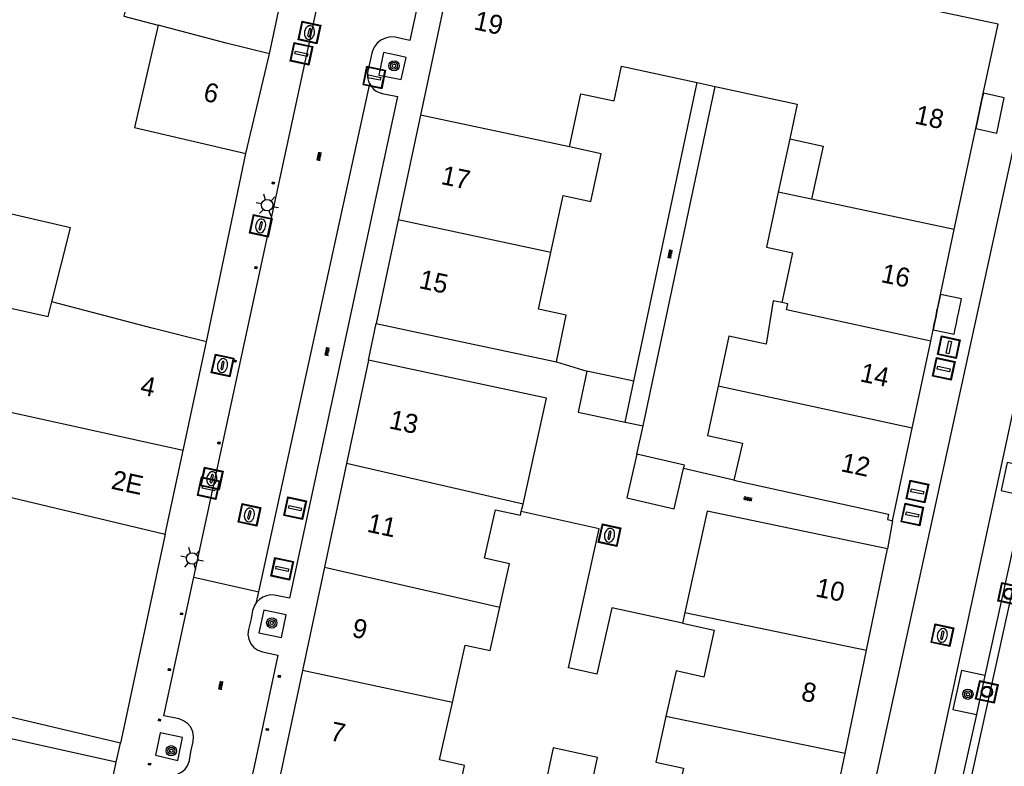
# Model space of a CAD drawing. Header units: metres. Extents: x 93870 to 95789, y 463036 to 464040.
# Tile 118 of 256: x 94283 to 94335, y 463511 to 463550. Entities that reach past the tile are written whole.
import ezdxf
from ezdxf.enums import TextEntityAlignment as Align

# ---------------------------------------------------------------- set-up
doc = ezdxf.new("R2010")
doc.units = ezdxf.units.M
doc.header["$LTSCALE"] = 25.4
for name, color, linetype in [('B_BEBOUWINGSGRENS_0', 1, 'Continuous'), ('B_LUIFEL_1', 200, 'Continuous'), ('B_TUSSENMUUR_0', 7, 'Continuous'), ('G_GRENS_ALGEMEEN_0', 7, 'Continuous'), ('Q_BOOM_0', 3, 'Continuous'), ('Q_BRANDKRAAN_0', 5, 'Continuous'), ('Q_INSPECTIE_OF_RIOOLPUT_0', 253, 'Continuous'), ('Q_KOLK_0', 254, 'Continuous'), ('Q_LICHTMAST_0', 2, 'Continuous'), ('Q_MEERRING_0', 7, 'Continuous'), ('Q_VERKEERSBORDPAAL_0', 40, 'Continuous'), ('Q_WATERLEIDINGPUT_0', 5, 'Continuous'), ('S_GBKN_SYMBOOL_OV_GROOT_0', 7, 'Continuous'), ('T_HEK_0', 57, 'Continuous'), ('T_MUUR_30CM_0', 10, 'Continuous'), ('V_WEGGRENS_0', 7, 'Continuous'), ('W_WATERGRENS_0', 5, 'Continuous'), ('Z_GBKN_HUISNUMMER_0', 252, 'Continuous')]:
    doc.layers.add(name, color=color, linetype=linetype)
for name, color, linetype, true_color in [('Q_AFSLUITPAAL_0', 7, 'Continuous', 0xf86a3a), ('Q_PAAL_STEEN_0', 7, 'Continuous', 0xa97373), ('Q_PAALTJE_0', 7, 'Continuous', 0x666666)]:
    doc.layers.add(name, color=color, linetype=linetype, true_color=true_color)

# ---------------------------------------------------------------- blocks, each defined once
blk = doc.blocks.new('Q_LICHTMAST')
for points in [[(0, 0.3), (0, 0.6)], [(-0.26, 0.15), (-0.52, 0.3)], [(0.26, 0.15), (0.52, 0.3)], [(-0.26, -0.15), (-0.52, -0.3)], [(0, -0.3), (0, -0.6)], [(0.26, -0.15), (0.52, -0.3)]]:
    blk.add_lwpolyline(points)
blk.add_circle((0, 0), 0.3)
blk = doc.blocks.new('Q_VERKEERSBORDPAAL')
for points in [[(-0.5, 0.5), (0.5, 0.5), (0.5, -0.5), (-0.5, -0.5)], [(-0.08, 0.333), (0.071, 0.333), (0.071, -0.329), (-0.08, -0.329)]]:
    blk.add_lwpolyline(points, close=True)
blk.add_lwpolyline([(-0.442, 0.464), (0.438, 0.464, -0.414214), (0.459, 0.442), (0.459, -0.437, -0.414214), (0.438, -0.459), (-0.442, -0.459, -0.414214), (-0.463, -0.437), (-0.463, 0.442), (-0.463, 0.444), (-0.463, 0.446), (-0.463, 0.448), (-0.462, 0.45), (-0.461, 0.451), (-0.46, 0.453), (-0.459, 0.455), (-0.458, 0.456), (-0.457, 0.457), (-0.456, 0.459), (-0.454, 0.46), (-0.453, 0.461), (-0.451, 0.462), (-0.449, 0.462), (-0.447, 0.463), (-0.446, 0.463), (-0.444, 0.464), (-0.442, 0.464)], format="xyb")
blk = doc.blocks.new('Q_AFSLUITPAAL')
for points in [[(-0.5, 0.5), (0.5, 0.5), (0.5, -0.5), (-0.5, -0.5)], [(-0.08, 0.333), (0.071, 0.333), (0.071, -0.329), (-0.08, -0.329)]]:
    blk.add_lwpolyline(points, close=True)
blk.add_lwpolyline([(-0.442, 0.464), (0.438, 0.464, -0.414214), (0.459, 0.442), (0.459, -0.437, -0.414214), (0.438, -0.459), (-0.442, -0.459, -0.414214), (-0.463, -0.437), (-0.463, 0.442), (-0.463, 0.444), (-0.463, 0.446), (-0.463, 0.448), (-0.462, 0.45), (-0.461, 0.451), (-0.46, 0.453), (-0.459, 0.455), (-0.458, 0.456), (-0.457, 0.457), (-0.456, 0.459), (-0.454, 0.46), (-0.453, 0.461), (-0.451, 0.462), (-0.449, 0.462), (-0.447, 0.463), (-0.446, 0.463), (-0.444, 0.464), (-0.442, 0.464)], format="xyb")
blk = doc.blocks.new('Q_PAAL_STEEN')
for points in [[(-0.5, 0.5), (0.5, 0.5), (0.5, -0.5), (-0.5, -0.5)], [(-0.08, 0.333), (0.071, 0.333), (0.071, -0.329), (-0.08, -0.329)]]:
    blk.add_lwpolyline(points, close=True)
blk.add_lwpolyline([(-0.442, 0.464), (0.438, 0.464, -0.414214), (0.459, 0.442), (0.459, -0.437, -0.414214), (0.438, -0.459), (-0.442, -0.459, -0.414214), (-0.463, -0.437), (-0.463, 0.442), (-0.463, 0.444), (-0.463, 0.446), (-0.463, 0.448), (-0.462, 0.45), (-0.461, 0.451), (-0.46, 0.453), (-0.459, 0.455), (-0.458, 0.456), (-0.457, 0.457), (-0.456, 0.459), (-0.454, 0.46), (-0.453, 0.461), (-0.451, 0.462), (-0.449, 0.462), (-0.447, 0.463), (-0.446, 0.463), (-0.444, 0.464), (-0.442, 0.464)], format="xyb")
blk = doc.blocks.new('Q_PAALTJE')
at = {"color": 251, "true_color": 0x666666, "xscale": 0.1, "yscale": 0.1, "zscale": 0.01}
blk.add_blockref('Q_PAAL_STEEN', (0, 0), dxfattribs=at)
blk = doc.blocks.new('Q_BRANDKRAAN')
blk.add_lwpolyline([(-0.5, 0.5), (0.5, 0.5), (0.5, -0.5), (-0.5, -0.5)], close=True)
for points in [[(-0.442, 0.464), (0.438, 0.464, -0.414214), (0.459, 0.442), (0.459, -0.437, -0.414214), (0.438, -0.459), (-0.442, -0.459, -0.414214), (-0.463, -0.437), (-0.463, 0.442), (-0.463, 0.444), (-0.463, 0.446), (-0.463, 0.448), (-0.462, 0.45), (-0.461, 0.451), (-0.46, 0.453), (-0.459, 0.455), (-0.458, 0.456), (-0.457, 0.457), (-0.456, 0.459), (-0.454, 0.46), (-0.453, 0.461), (-0.451, 0.462), (-0.449, 0.462), (-0.447, 0.463), (-0.446, 0.463), (-0.444, 0.464), (-0.442, 0.464)], [(-0.345, 0.105, 0.380426), (-0.276, -0.18)], [(-0.008, 0.266, 0.240218), (-0.345, 0.105)], [(-0.194, 0.045, 0.853344), (-0.194, -0.032)], [(0.331, 0.111, 0.240191), (-0.008, 0.266)], [(0.185, -0.032, 0.849746), (0.185, 0.045)], [(0.267, -0.176, 0.380426), (0.331, 0.111)], [(-0.276, -0.18, 0.148452), (0.012, -0.257)], [(0.012, -0.257, 0.131742), (0.267, -0.176)]]:
    blk.add_lwpolyline(points, format="xyb")
for points in [[(-0.194, 0.045), (0.185, 0.045)], [(0.185, -0.032), (-0.194, -0.032)]]:
    blk.add_lwpolyline(points)
blk = doc.blocks.new('Q_KOLK')
blk.add_lwpolyline([(-0.5, 0.5), (0.5, 0.5), (0.5, -0.5), (-0.5, -0.5)], close=True)
for points in [[(-0.442, 0.464), (0.438, 0.464, -0.414214), (0.459, 0.442), (0.459, -0.437, -0.414214), (0.438, -0.459), (-0.442, -0.459, -0.414214), (-0.463, -0.437), (-0.463, 0.442, -0.414214), (-0.442, 0.464)], [(-0.345, 0.105, 0.380426), (-0.276, -0.18)], [(-0.008, 0.266, 0.240218), (-0.345, 0.105)], [(-0.194, 0.045, 0.853344), (-0.194, -0.032)], [(0.331, 0.111, 0.240191), (-0.008, 0.266)], [(0.185, -0.032, 0.849746), (0.185, 0.045)], [(0.267, -0.176, 0.380426), (0.331, 0.111)], [(-0.276, -0.18, 0.148452), (0.012, -0.257)], [(0.012, -0.257, 0.131742), (0.267, -0.176)]]:
    blk.add_lwpolyline(points, format="xyb")
for points in [[(-0.194, 0.045), (0.185, 0.045)], [(0.185, -0.032), (-0.194, -0.032)]]:
    blk.add_lwpolyline(points)
blk = doc.blocks.new('Q_WATERLEIDINGPUT')
blk.add_lwpolyline([(-0.5, 0.5), (0.5, 0.5), (0.5, -0.5), (-0.5, -0.5)], close=True)
for points in [[(-0.442, 0.464), (0.438, 0.464, -0.414214), (0.459, 0.442), (0.459, -0.437, -0.414214), (0.438, -0.459), (-0.442, -0.459, -0.414214), (-0.463, -0.437), (-0.463, 0.442), (-0.463, 0.444), (-0.463, 0.446), (-0.463, 0.448), (-0.462, 0.45), (-0.461, 0.451), (-0.46, 0.453), (-0.459, 0.455), (-0.458, 0.456), (-0.457, 0.457), (-0.456, 0.459), (-0.454, 0.46), (-0.453, 0.461), (-0.451, 0.462), (-0.449, 0.462), (-0.447, 0.463), (-0.446, 0.463), (-0.444, 0.464), (-0.442, 0.464)], [(-0.345, 0.105, 0.380426), (-0.276, -0.18)], [(-0.008, 0.266, 0.240218), (-0.345, 0.105)], [(-0.194, 0.045, 0.853344), (-0.194, -0.032)], [(0.331, 0.111, 0.240191), (-0.008, 0.266)], [(0.185, -0.032, 0.849746), (0.185, 0.045)], [(0.267, -0.176, 0.380426), (0.331, 0.111)], [(-0.276, -0.18, 0.148452), (0.012, -0.257)], [(0.012, -0.257, 0.131742), (0.267, -0.176)]]:
    blk.add_lwpolyline(points, format="xyb")
for points in [[(-0.194, 0.045), (0.185, 0.045)], [(0.185, -0.032), (-0.194, -0.032)]]:
    blk.add_lwpolyline(points)
blk = doc.blocks.new('Q_INSPECTIE_OF_RIOOLPUT')
blk.add_lwpolyline([(-0.5, 0.5), (0.5, 0.5), (0.5, -0.5), (-0.5, -0.5)], close=True)
for points in [[(-0.442, 0.464), (0.438, 0.464, -0.414214), (0.459, 0.442), (0.459, -0.437, -0.414214), (0.438, -0.459), (-0.442, -0.459, -0.414214), (-0.463, -0.437), (-0.463, 0.442), (-0.463, 0.444), (-0.463, 0.446), (-0.463, 0.448), (-0.462, 0.45), (-0.461, 0.451), (-0.46, 0.453), (-0.459, 0.455), (-0.458, 0.456), (-0.457, 0.457), (-0.456, 0.459), (-0.454, 0.46), (-0.453, 0.461), (-0.451, 0.462), (-0.449, 0.462), (-0.447, 0.463), (-0.446, 0.463), (-0.444, 0.464), (-0.442, 0.464)], [(-0.345, 0.105, 0.380426), (-0.276, -0.18)], [(-0.008, 0.266, 0.240218), (-0.345, 0.105)], [(-0.194, 0.045, 0.853344), (-0.194, -0.032)], [(0.331, 0.111, 0.240191), (-0.008, 0.266)], [(0.185, -0.032, 0.849746), (0.185, 0.045)], [(0.267, -0.176, 0.380426), (0.331, 0.111)], [(-0.276, -0.18, 0.148452), (0.012, -0.257)], [(0.012, -0.257, 0.131742), (0.267, -0.176)]]:
    blk.add_lwpolyline(points, format="xyb")
for points in [[(-0.194, 0.045), (0.185, 0.045)], [(0.185, -0.032), (-0.194, -0.032)]]:
    blk.add_lwpolyline(points)
blk = doc.blocks.new('Q_MEERRING')
blk.add_lwpolyline([(-0.5, 0.5), (0.5, 0.5), (0.5, -0.5), (-0.5, -0.5)], close=True)
blk.add_lwpolyline([(-0.442, 0.464), (0.438, 0.464, -0.414214), (0.459, 0.442), (0.459, -0.437, -0.414214), (0.438, -0.459), (-0.442, -0.459, -0.414214), (-0.463, -0.437), (-0.463, 0.442), (-0.463, 0.444), (-0.463, 0.446), (-0.463, 0.448), (-0.462, 0.45), (-0.461, 0.451), (-0.46, 0.453), (-0.459, 0.455), (-0.458, 0.456), (-0.457, 0.457), (-0.456, 0.459), (-0.454, 0.46), (-0.453, 0.461), (-0.451, 0.462), (-0.449, 0.462), (-0.447, 0.463), (-0.446, 0.463), (-0.444, 0.464), (-0.442, 0.464)], format="xyb")
for radius in [0.3, 0.3, 0.25, 0.25]:
    blk.add_circle((0, 0), radius)
blk = doc.blocks.new('Q_BOOM')
for radius in [0.27, 0.18, 0.09]:
    blk.add_circle((0, 0), radius)
blk = doc.blocks.new('S_GBKN_SYMBOOL_OV_GROOT')
for points in [[(-0.21875, 0.0625), (0.21875, 0.0625)], [(-0.21875, 0), (0.21875, 0)], [(-0.1875, 0.0625), (-0.1875, 0)], [(-0.125, 0.09375), (-0.125, 0.0625)], [(-0.125, 0), (-0.125, -0.0625)], [(-0.0625, 0.0625), (-0.0625, 0)], [(0, 0.09375), (0, 0.0625)], [(0, 0), (0, -0.0625)], [(0.0625, 0.0625), (0.0625, 0)], [(0.125, 0.09375), (0.125, 0.0625)], [(0.125, 0), (0.125, -0.0625)], [(0.1875, 0.0625), (0.1875, 0)], [(-0.21875, -0.0625), (0.21875, -0.0625)], [(-0.1875, -0.0625), (-0.1875, -0.09375)], [(-0.0625, -0.0625), (-0.0625, -0.09375)], [(0.0625, -0.0625), (0.0625, -0.09375)], [(0.1875, -0.0625), (0.1875, -0.09375)]]:
    blk.add_lwpolyline(points)

msp = doc.modelspace()

# ---------------------------------------------------------------- linework, layer by layer
at = {"layer": 'B_BEBOUWINGSGRENS_0'}
for p, q in [((94306.2, 463556), (94303.921, 463545.261)), ((94295.99, 463548.49), (94296.686, 463551.748)), ((94333.391, 463546.007), (94334.25, 463550.04)), ((94294.757, 463543.247), (94295.99, 463548.49)), ((94318.45, 463546.981), (94319.391, 463546.777)), ((94333.083, 463544.559), (94333.391, 463546.007)), ((94303.921, 463545.261), (94302.754, 463539.76)), ((94331.954, 463539.258), (94333.083, 463544.559)), ((94324.46, 463540.85), (94322.71, 463541.23)), ((94302.754, 463539.76), (94301.6, 463534.32)), ((94331.23, 463535.85), (94331.954, 463539.258)), ((94330.714, 463533.396), (94330.84, 463533.99)), ((94291.453, 463527.651), (94292.68, 463533.36)), ((94329.744, 463528.828), (94330.714, 463533.396)), ((94301.19, 463532.4), (94300.033, 463526.968)), ((94315.12, 463531.3), (94312.65, 463531.82)), ((94314.67, 463529.15), (94315.12, 463531.3)), ((94328.712, 463523.97), (94329.744, 463528.828)), ((94290.511, 463523.266), (94291.453, 463527.651)), ((94300.033, 463526.968), (94298.877, 463521.539)), ((94279.652, 463525.849), (94290.511, 463523.266)), ((94309.214, 463524.455), (94309.306, 463524.845)), ((94327.344, 463517.176), (94328.45, 463522.5)), ((94298.877, 463521.539), (94297.719, 463516.102)), ((94317.805, 463519.158), (94317.68, 463518.59)), ((94326.216, 463511.742), (94327.344, 463517.176)), ((94297.719, 463516.102), (94296.564, 463510.678)), ((94287.94, 463511.296), (94280.443, 463512.963)), ((94287.94, 463511.296), (94288.159, 463512.284)), ((94287.01, 463506.98), (94287.94, 463511.296))]:
    msp.add_line(p, q, dxfattribs=at)
for points in [[(94334.25, 463550.04), (94329.28, 463551.09), (94329.93, 463554.11), (94312, 463557.92), (94311.35, 463554.91), (94306.2, 463556)], [(94296.686, 463551.748), (94289.138, 463553.629), (94288.347, 463550.454), (94290.151, 463549.997)], [(94290.151, 463549.997), (94288.907, 463544.622), (94294.757, 463543.247)], [(94295.99, 463548.49), (94293.71, 463549.05), (94290.151, 463549.997)], [(94311.75, 463543.6), (94312.35, 463546.39), (94314.092, 463546.021), (94314.485, 463547.841), (94318.45, 463546.981)], [(94319.391, 463546.777), (94323.71, 463545.84), (94323.32, 463544.02)], [(94323.32, 463544.02), (94325.06, 463543.64), (94324.46, 463540.85)], [(94310.765, 463538.06), (94311.41, 463541.04), (94312.86, 463540.73), (94313.41, 463543.24), (94311.75, 463543.6)], [(94322.71, 463541.23), (94322.09, 463538.33), (94323.46, 463538.03), (94322.89, 463535.42)], [(94284.555, 463535.464), (94285.538, 463539.34), (94279.249, 463540.804), (94278.154, 463536.068)], [(94311.06, 463532.31), (94311.58, 463534.77), (94310.12, 463535.08), (94310.765, 463538.06)], [(94331.063, 463535.055), (94331.086, 463535.164), (94331.23, 463535.85)], [(94292.68, 463533.36), (94289.83, 463534.08), (94284.555, 463535.464)], [(94322.89, 463535.42), (94322.45, 463535.51), (94322.08, 463533.24), (94320.11, 463533.66), (94319.547, 463531.04)], [(94330.977, 463534.644), (94331.025, 463534.871), (94331.063, 463535.055)], [(94301.6, 463534.32), (94303.556, 463533.904), (94311.06, 463532.31)], [(94330.84, 463533.99), (94330.902, 463534.284), (94330.952, 463534.523)], [(94330.952, 463534.523), (94330.963, 463534.577), (94330.977, 463534.644)], [(94309.306, 463524.845), (94310.543, 463530.404), (94301.19, 463532.4)], [(94312.65, 463531.82), (94312.2, 463529.67), (94314.67, 463529.15)], [(94319.547, 463531.04), (94318.99, 463528.45), (94320.83, 463528.05), (94320.375, 463526.095)], [(94315.29, 463527.46), (94314.76, 463525.18), (94317.25, 463524.6), (94317.74, 463526.708)], [(94317.74, 463526.708), (94317.78, 463526.88), (94315.29, 463527.46)], [(94320.375, 463526.095), (94328.5, 463524.32), (94328.44, 463524.03), (94328.712, 463523.97)], [(94308.09, 463519.43), (94308.6, 463521.71), (94307.29, 463522), (94307.86, 463524.55), (94309.17, 463524.26), (94309.214, 463524.455)], [(94328.45, 463522.5), (94318.975, 463524.475), (94317.805, 463519.158)], [(94305.595, 463514.425), (94306.27, 463517.44), (94307.58, 463517.15), (94308.09, 463519.43)], [(94317.68, 463518.59), (94319.34, 463518.22), (94318.8, 463515.76), (94317.34, 463516.09), (94316.81, 463513.695)], [(94288.159, 463512.284), (94280.749, 463514.046), (94280.443, 463512.963)], [(94305.689, 463508.574), (94306.23, 463511.12), (94304.92, 463511.41), (94305.595, 463514.425)], [(94316.81, 463513.695), (94316.28, 463511.3), (94317.73, 463510.98), (94316.64, 463506.048)], [(94324.45, 463504.24), (94324.65, 463504.2), (94326.216, 463511.742)]]:
    msp.add_lwpolyline(points, dxfattribs=at)
at = {"layer": 'B_LUIFEL_1'}
msp.add_line((94323.32, 463544.02), (94322.71, 463541.23), dxfattribs=at)
msp.add_lwpolyline([(94312.207, 463506.798), (94313.216, 463511.546), (94310.886, 463512.041), (94309.877, 463507.293), (94312.207, 463506.798)], dxfattribs=at)
at = {"layer": 'B_TUSSENMUUR_0'}
for p, q in [((94311.75, 463543.6), (94303.921, 463545.261)), ((94331.954, 463539.258), (94324.46, 463540.85)), ((94310.765, 463538.06), (94302.754, 463539.76)), ((94329.744, 463528.828), (94319.547, 463531.04)), ((94309.306, 463524.845), (94300.033, 463526.968)), ((94298.877, 463521.539), (94308.09, 463519.43)), ((94317.805, 463519.158), (94327.344, 463517.176)), ((94305.595, 463514.425), (94297.719, 463516.102)), ((94326.216, 463511.742), (94316.81, 463513.695))]:
    msp.add_line(p, q, dxfattribs=at)
for points in [[(94278.154, 463536.068), (94284.361, 463534.697), (94284.555, 463535.464)], [(94330.714, 463533.396), (94323.151, 463535.037), (94323.22, 463535.353), (94322.89, 463535.42)], [(94291.453, 463527.651), (94289.297, 463528.127), (94280.55, 463530.059)]]:
    msp.add_lwpolyline(points, dxfattribs=at)
at = {"layer": 'G_GRENS_ALGEMEEN_0'}
for p, q in [((94333.391, 463546.007), (94333.08, 463544.56)), ((94333.08, 463544.56), (94333.083, 463544.559)), ((94331.23, 463535.85), (94331.063, 463535.055)), ((94331.063, 463535.055), (94330.977, 463534.644)), ((94330.952, 463534.523), (94330.84, 463533.99)), ((94330.977, 463534.644), (94330.952, 463534.523)), ((94333.566, 463515.846), (94333.113, 463513.794))]:
    msp.add_line(p, q, dxfattribs=at)
for points in [[(94333.083, 463544.559), (94334.19, 463544.32), (94334.58, 463546.18), (94333.48, 463546.42), (94333.391, 463546.007)], [(94330.84, 463533.99), (94331.94, 463533.76), (94332.001, 463534.054), (94332.063, 463534.347), (94332.124, 463534.641), (94332.186, 463534.935), (94332.34, 463535.62), (94331.23, 463535.85)]]:
    msp.add_lwpolyline(points, dxfattribs=at)
at = {"layer": 'T_HEK_0'}
for p, q in [((94315.12, 463531.3), (94318.45, 463546.981)), ((94315.607, 463528.951), (94319.391, 463546.777)), ((94311.06, 463532.31), (94312.65, 463531.82)), ((94315.29, 463527.46), (94315.607, 463528.951))]:
    msp.add_line(p, q, dxfattribs=at)
msp.add_lwpolyline([(94317.68, 463518.59), (94313.97, 463519.4), (94313.19, 463515.91), (94311.699, 463516.24), (94313.313, 463523.539), (94309.214, 463524.455)], dxfattribs=at)
at = {"layer": 'T_MUUR_30CM_0'}
for p, q in [((94292.68, 463533.36), (94294.757, 463543.247)), ((94320.375, 463526.095), (94317.74, 463526.708)), ((94290.511, 463523.266), (94288.159, 463512.284))]:
    msp.add_line(p, q, dxfattribs=at)
at = {"layer": 'V_WEGGRENS_0'}
for p, q in [((94292.023, 463521.011), (94301.684, 463565.777)), ((94295.434, 463520.233), (94301.255, 463546.904)), ((94301.19, 463532.4), (94301.6, 463534.32)), ((94314.67, 463529.15), (94315.607, 463528.951)), ((94335.648, 463525.285), (94333.566, 463515.846)), ((94328.712, 463523.97), (94328.45, 463522.5)), ((94292.023, 463521.011), (94295.434, 463520.233)), ((94295.316, 463519.687), (94295.434, 463520.233)), ((94333.113, 463513.794), (94332.045, 463508.954)), ((94291.43, 463512.587), (94290.253, 463512.838))]:
    msp.add_line(p, q, dxfattribs=at)
for points in [[(94355.121, 463636.27), (94336.22, 463548.88), (94325.54, 463500), (94322.6, 463486.91)], [(94325.98, 463486.84), (94326.028, 463487.618), (94328.268, 463498.316), (94353.896, 463617.101), (94357.391, 463633.587), (94357.502, 463633.999), (94357.68, 463634.387), (94357.918, 463634.741), (94358.211, 463635.051), (94358.551, 463635.31), (94358.928, 463635.509), (94359.573, 463635.707), (94360.238, 463635.829), (94360.912, 463635.871), (94361.586, 463635.834), (94362.251, 463635.718)], [(94304.036, 463552.35), (94303.358, 463549.183), (94302.594, 463549.362), (94302.334, 463549.369), (94302.079, 463549.315), (94301.844, 463549.203), (94301.642, 463549.039), (94301.483, 463548.832), (94301.378, 463548.594), (94301.154, 463547.598), (94301.135, 463547.456), (94301.136, 463547.313), (94301.156, 463547.172), (94301.196, 463547.035), (94301.255, 463546.904)], [(94303.166, 463548.299), (94302.637, 463548.412), (94301.98, 463548.552), (94301.737, 463547.368), (94302.375, 463547.24), (94302.914, 463547.133), (94303.166, 463548.299)], [(94301.255, 463546.904), (94301.348, 463546.762), (94301.462, 463546.637), (94301.595, 463546.533), (94301.744, 463546.452), (94301.904, 463546.396), (94302.72, 463546.24), (94297.044, 463519.896), (94296.25, 463520.069), (94296.04, 463520.071), (94295.834, 463520.031), (94295.64, 463519.952), (94295.465, 463519.836), (94295.316, 463519.687)], [(94335.974, 463526.763), (94334.739, 463527.029), (94334.42, 463525.549), (94335.648, 463525.285)], [(94290.621, 463510.626), (94290.878, 463510.605), (94291.131, 463510.651), (94291.363, 463510.762), (94291.558, 463510.93), (94291.703, 463511.143), (94291.787, 463511.386), (94291.856, 463511.829), (94291.986, 463512.384), (94292.008, 463512.64), (94291.964, 463512.893), (94291.857, 463513.126), (94291.692, 463513.324), (94291.483, 463513.472), (94291.242, 463513.562), (94290.439, 463513.73), (94291.704, 463519.546), (94292.023, 463521.011)], [(94295.316, 463519.687), (94295.257, 463519.609), (94295.206, 463519.525), (94295.162, 463519.436), (94295.127, 463519.344), (94295.101, 463519.249), (94295.021, 463518.824), (94294.885, 463518.254), (94294.86, 463517.999), (94294.903, 463517.746), (94295.01, 463517.514), (94295.174, 463517.317), (94295.384, 463517.17), (94295.625, 463517.082), (94296.423, 463516.909), (94295.181, 463511.059), (94294.854, 463509.616)], [(94296.863, 463519.023), (94295.691, 463519.272), (94295.428, 463518.09), (94296.617, 463517.842), (94296.863, 463519.023)], [(94333.566, 463515.846), (94332.325, 463516.113), (94331.883, 463514.058), (94333.113, 463513.794)], [(94290.253, 463512.838), (94290.003, 463511.659), (94291.185, 463511.384), (94291.43, 463512.587)]]:
    msp.add_lwpolyline(points, dxfattribs=at)
at = {"layer": 'W_WATERGRENS_0'}
msp.add_lwpolyline([(94332.497, 463508.848), (94339.707, 463541.571), (94343.022, 463556.724)], dxfattribs=at)

# ---------------------------------------------------------------- block references
at = {"layer": 'Q_AFSLUITPAAL_0'}
for p, rotation in [((94297.669, 463548.488), 77.82170755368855), ((94292.798, 463525.686), 77.82170755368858), ((94296.661, 463521.45), 77.841093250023)]:
    msp.add_blockref('Q_AFSLUITPAAL', p, dxfattribs=dict(at, rotation=rotation))
at = {"layer": 'Q_BOOM_0'}
for p, rotation in [((94302.532, 463547.855), 77.80460641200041), ((94296.112, 463518.604), 77.45579571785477), ((94332.67, 463514.861), 77.86145628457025), ((94290.835, 463511.892), 166.9027597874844)]:
    msp.add_blockref('Q_BOOM', p, dxfattribs=dict(at, rotation=rotation))
at = {"layer": 'Q_BRANDKRAAN_0', "rotation": 77.82170755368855}
msp.add_blockref('Q_BRANDKRAAN', (94298.095, 463549.606), dxfattribs=at)
at = {"layer": 'Q_INSPECTIE_OF_RIOOLPUT_0'}
for p, rotation in [((94294.942, 463524.277), 77.68814397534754), ((94331.33, 463517.956), 77.82499014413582)]:
    msp.add_blockref('Q_INSPECTIE_OF_RIOOLPUT', p, dxfattribs=dict(at, rotation=rotation))
at = {"layer": 'Q_KOLK_0'}
for p, rotation in [((94295.537, 463539.456), 77.82170755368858), ((94292.967, 463526.184), 77.82170755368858), ((94313.855, 463523.214), 77.53104943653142)]:
    msp.add_blockref('Q_KOLK', p, dxfattribs=dict(at, rotation=rotation))
at = {"layer": 'Q_LICHTMAST_0', "rotation": 77.82170755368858}
for p in [(94295.87, 463540.539), (94291.931, 463521.985)]:
    msp.add_blockref('Q_LICHTMAST', p, dxfattribs=at)
at = {"layer": 'Q_MEERRING_0', "rotation": 77.57431185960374}
for p in [(94334.835, 463520.136), (94333.669, 463514.983)]:
    msp.add_blockref('Q_MEERRING', p, dxfattribs=at)
at = {"layer": 'Q_PAAL_STEEN_0'}
for p, rotation in [((94331.666, 463533.083), 168.1901170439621), ((94331.406, 463531.942), 78.01150161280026), ((94330.022, 463525.504), 78.0067682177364), ((94297.338, 463524.63), 77.841093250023), ((94329.753, 463524.296), 78.0067682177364)]:
    msp.add_blockref('Q_PAAL_STEEN', p, dxfattribs=dict(at, rotation=rotation))
at = {"layer": 'Q_PAALTJE_0'}
for p, rotation in [((94296.188, 463541.697), 77.82170755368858), ((94295.277, 463537.257), 77.82170755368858), ((94294.183, 463532.351), 77.82170755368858), ((94293.337, 463528.052), 77.82170755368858), ((94291.376, 463519.081), 77.7290915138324), ((94290.735, 463516.15), 77.72909151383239), ((94296.506, 463515.801), 78.01364346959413), ((94290.217, 463513.504), 77.72909151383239), ((94295.881, 463513.01), 78.01364346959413), ((94289.695, 463511.188), 167.3950011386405)]:
    msp.add_blockref('Q_PAALTJE', p, dxfattribs=dict(at, rotation=rotation))
at = {"layer": 'Q_VERKEERSBORDPAAL_0', "rotation": 78.40187116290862}
msp.add_blockref('Q_VERKEERSBORDPAAL', (94301.497, 463547.241), dxfattribs=at)
at = {"layer": 'Q_WATERLEIDINGPUT_0', "rotation": 77.82170755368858}
msp.add_blockref('Q_WATERLEIDINGPUT', (94293.531, 463532.125), dxfattribs=at)
at = {"layer": 'S_GBKN_SYMBOOL_OV_GROOT_0'}
for p, rotation in [((94298.597, 463543.101), 77.82170755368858), ((94317.03, 463537.977), 78.01547934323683), ((94299.018, 463532.856), 77.841093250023), ((94321.115, 463525.115), 167.6766865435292), ((94293.431, 463515.323), 77.7290915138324)]:
    msp.add_blockref('S_GBKN_SYMBOOL_OV_GROOT', p, dxfattribs=dict(at, rotation=rotation))

# ---------------------------------------------------------------- texts
at = {"layer": 'Z_GBKN_HUISNUMMER_0', "linetype": 'Continuous'}
for s, rotation, p in [('19', 348, (94307.506, 463550.112)), ('6', 346.8, (94292.94, 463546.441)), ('18', 348, (94330.657, 463545.17)), ('17', 348, (94305.783, 463541.992)), ('16', 348.1, (94328.888, 463536.844)), ('15', 348, (94304.623, 463536.521)), ('14', 348, (94327.784, 463531.631)), ('4', 347.9, (94289.622, 463531.031)), ('13', 348, (94303.057, 463529.163)), ('12', 348, (94326.783, 463526.918)), ('2E', 347.9, (94288.538, 463525.984)), ('11', 348, (94301.9, 463523.733)), ('10', 348.3, (94325.449, 463520.346)), ('9', 348, (94300.743, 463518.3)), ('8', 348.3, (94324.332, 463514.967)), ('7', 348, (94299.587, 463512.869))]:
    msp.add_text(s, height=1, rotation=rotation, dxfattribs=at).set_placement(p, align=Align.MIDDLE)

doc.saveas('drawing.dxf')
